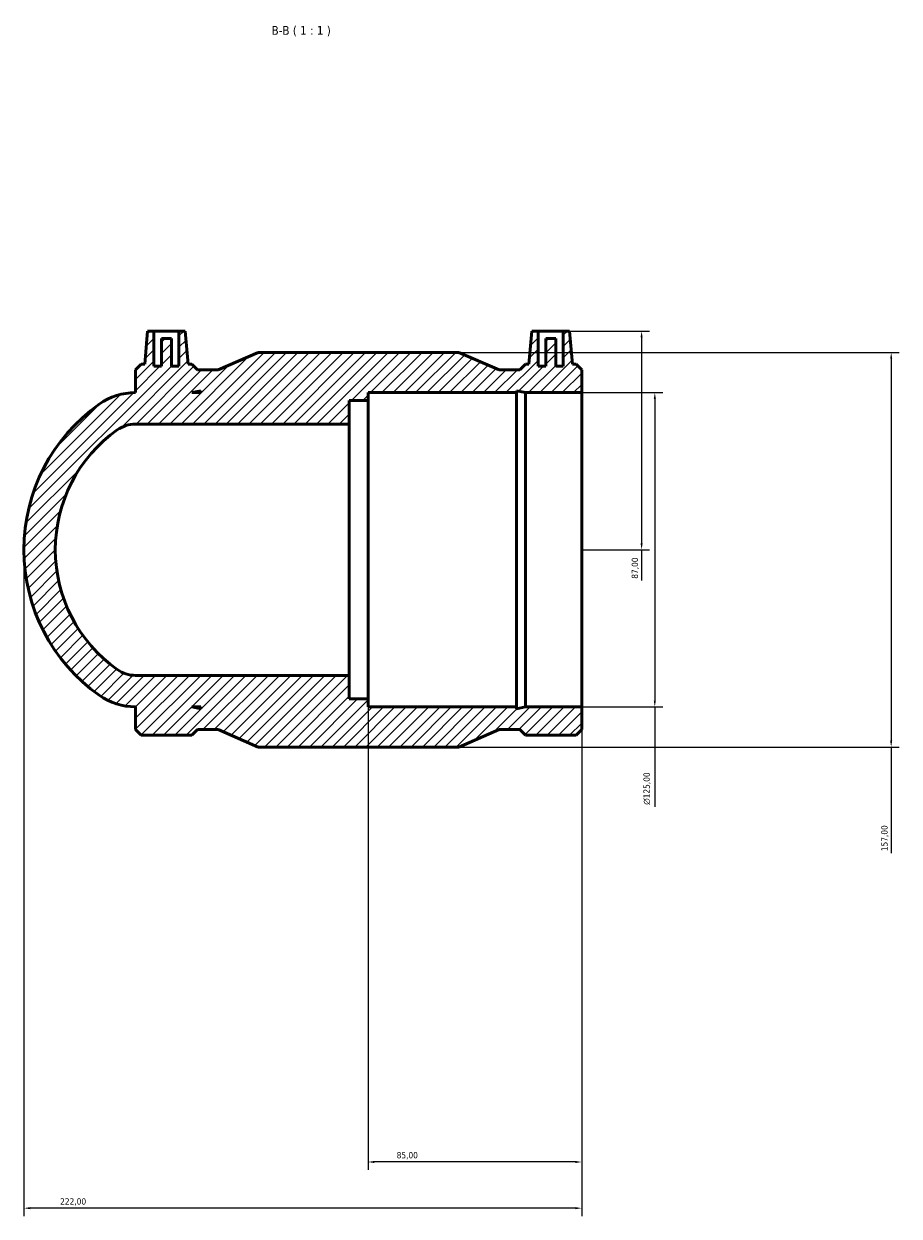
# Model space of a CAD drawing. Header units: millimetres. Extents: x -111 to 1293, y -162 to 1632.
# Tile 5 of 6: x 396 to 744, y 1158 to 1632. Entities that reach past the tile are written whole.
import ezdxf

# ---------------------------------------------------------------- set-up
doc = ezdxf.new("R2010")
doc.units = ezdxf.units.MM
for name, color, linetype, lineweight in [('Dimension (ISO)', 7, 'Continuous', 25), ('Hatch (ISO)', 7, 'Continuous', 18), ('Symbol (ISO)', 7, 'Continuous', 25), ('Visible (ISO)', 7, 'Continuous', 50)]:
    doc.layers.add(name, color=color, linetype=linetype, lineweight=lineweight)
doc.styles.add('Label Text (ISO)', font='tahoma.ttf')
doc.styles.add('Note Text (ISO)', font='tahoma.ttf')
doc.dimstyles.new('Default (ISO)', dxfattribs={"dimtxt": 2.5, "dimasz": 2.5, "dimexe": 3.174999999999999, "dimexo": 0, "dimgap": 0.762, "dimtad": 1, "dimrnd": 1e-08, "dimzin": 0, "dimtxsty": 'Note Text (ISO)', "dimcen": 0.09, "dimdle": 10, "dimclrd": 256, "dimclre": 256, "dimclrt": 232, "dimazin": 0, "dimtfac": 1.402080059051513, "dimtmove": 0, "dimatfit": 3, "dimfxl": 1, "dimtolj": 1, "dimtzin": 0, "dimlwd": -1, "dimlwe": -1, "dimarcsym": 0})

# ---------------------------------------------------------------- blocks, each defined once
blk = doc.blocks.new('*D7')
at = {"layer": 'Defpoints', "color": 0, "transparency": 16777216}
for p in [(532.5312187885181, 1363.514649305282), (617.5312187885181, 1360.389649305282), (532.5312187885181, 1179.264649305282)]:
    blk.add_point(p, dxfattribs=at)
at = {"layer": 'Dimension (ISO)', "transparency": 16777216}
for p, q in [((532.5312187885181, 1363.514649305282), (532.5312187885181, 1176.089649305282)), ((617.5312187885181, 1360.389649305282), (617.5312187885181, 1176.089649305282)), ((615.0312187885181, 1179.264649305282), (535.031218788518, 1179.264649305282))]:
    blk.add_line(p, q, dxfattribs=at)
for points in [[(535.031218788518, 1179.681315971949), (535.031218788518, 1178.847982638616), (532.5312187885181, 1179.264649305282)], [(615.0312187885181, 1179.681315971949), (615.0312187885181, 1178.847982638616), (617.5312187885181, 1179.264649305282)]]:
    blk.add_solid(points, dxfattribs=at)
at = {"layer": 'Dimension (ISO)', "color": 232, "true_color": 0xca0064, "transparency": 16777216, "insert": (543.8883376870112, 1183.204956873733), "char_height": 2.5, "attachment_point": 1, "style": 'Note Text (ISO)'}
blk.add_mtext('\\A1;85,00', dxfattribs=at)
blk = doc.blocks.new('*D8')
at = {"layer": 'Defpoints', "color": 0, "transparency": 16777216}
for p in [(617.5312187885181, 1485.389649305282), (617.5312187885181, 1360.389649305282), (646.6227194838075, 1360.389649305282)]:
    blk.add_point(p, dxfattribs=at)
at = {"layer": 'Dimension (ISO)', "transparency": 16777216}
for p, q in [((617.5312187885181, 1485.389649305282), (649.7977194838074, 1485.389649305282)), ((646.6227194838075, 1482.889649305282), (646.6227194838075, 1362.889649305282)), ((617.5312187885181, 1360.389649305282), (649.7977194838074, 1360.389649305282)), ((646.6227194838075, 1360.389649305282), (646.6227194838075, 1320.633899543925))]:
    blk.add_line(p, q, dxfattribs=at)
for points in [[(646.2060528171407, 1482.889649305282), (647.039386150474, 1482.889649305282), (646.6227194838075, 1485.389649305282)], [(646.2060528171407, 1362.889649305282), (647.039386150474, 1362.889649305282), (646.6227194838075, 1360.389649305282)]]:
    blk.add_solid(points, dxfattribs=at)
at = {"layer": 'Dimension (ISO)', "color": 232, "true_color": 0xca0064, "transparency": 16777216, "insert": (642.0992215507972, 1321.395899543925), "char_height": 2.5, "attachment_point": 1, "rotation": 90, "style": 'Note Text (ISO)'}
blk.add_mtext('\\A1;\\fAIGDT|b0|i0;\\H2.5000;\\ln\\fTahoma|b0|i0;\\H2.5000;125,00', dxfattribs=at)
blk = doc.blocks.new('*D9')
at = {"layer": 'Defpoints', "color": 0, "transparency": 16777216}
for p in [(568.691218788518, 1501.389649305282), (568.691218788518, 1344.389649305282), (740.6912187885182, 1344.389649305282)]:
    blk.add_point(p, dxfattribs=at)
at = {"layer": 'Dimension (ISO)', "transparency": 16777216}
for p, q in [((568.691218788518, 1501.389649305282), (743.8662187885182, 1501.389649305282)), ((740.6912187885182, 1498.889649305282), (740.6912187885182, 1346.889649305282)), ((568.691218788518, 1344.389649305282), (743.8662187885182, 1344.389649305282)), ((740.6912187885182, 1344.389649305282), (740.6912187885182, 1302.173821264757))]:
    blk.add_line(p, q, dxfattribs=at)
for points in [[(740.2745521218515, 1498.889649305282), (741.1078854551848, 1498.889649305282), (740.6912187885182, 1501.389649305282)], [(740.2745521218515, 1346.889649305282), (741.1078854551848, 1346.889649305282), (740.6912187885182, 1344.389649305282)]]:
    blk.add_solid(points, dxfattribs=at)
at = {"layer": 'Dimension (ISO)', "color": 232, "true_color": 0xca0064, "transparency": 16777216, "insert": (736.7576271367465, 1302.935821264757), "char_height": 2.5, "attachment_point": 1, "rotation": 90, "style": 'Note Text (ISO)'}
blk.add_mtext('\\A1;157,00', dxfattribs=at)
blk = doc.blocks.new('*D10')
at = {"layer": 'Defpoints', "color": 0, "transparency": 16777216}
for p in [(610.2062187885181, 1509.889649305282), (617.5312187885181, 1422.889649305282), (641.3612187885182, 1422.889649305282)]:
    blk.add_point(p, dxfattribs=at)
at = {"layer": 'Dimension (ISO)', "transparency": 16777216}
for p, q in [((610.2062187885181, 1509.889649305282), (644.5362187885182, 1509.889649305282)), ((641.3612187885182, 1507.389649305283), (641.3612187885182, 1425.389649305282)), ((617.5312187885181, 1422.889649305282), (644.5362187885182, 1422.889649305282)), ((641.3612187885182, 1422.889649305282), (641.3612187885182, 1410.579887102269))]:
    blk.add_line(p, q, dxfattribs=at)
for points in [[(640.9445521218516, 1507.389649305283), (641.7778854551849, 1507.389649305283), (641.3612187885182, 1509.889649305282)], [(640.9445521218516, 1425.389649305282), (641.7778854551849, 1425.389649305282), (641.3612187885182, 1422.889649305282)]]:
    blk.add_solid(points, dxfattribs=at)
at = {"layer": 'Dimension (ISO)', "color": 232, "true_color": 0xca0064, "transparency": 16777216, "insert": (637.4209112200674, 1411.341887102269), "char_height": 2.5, "attachment_point": 1, "rotation": 90, "style": 'Note Text (ISO)'}
blk.add_mtext('\\A1;87,00', dxfattribs=at)
blk = doc.blocks.new('*D11')
at = {"layer": 'Defpoints', "color": 0, "transparency": 16777216}
for p in [(395.5312187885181, 1422.889649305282), (617.5312187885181, 1360.389649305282), (395.5312187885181, 1160.889649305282)]:
    blk.add_point(p, dxfattribs=at)
at = {"layer": 'Dimension (ISO)', "transparency": 16777216}
for p, q in [((395.5312187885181, 1422.889649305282), (395.5312187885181, 1157.714649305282)), ((617.5312187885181, 1360.389649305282), (617.5312187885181, 1157.714649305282)), ((615.0312187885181, 1160.889649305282), (398.0312187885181, 1160.889649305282))]:
    blk.add_line(p, q, dxfattribs=at)
for points in [[(398.0312187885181, 1161.306315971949), (398.0312187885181, 1160.472982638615), (395.5312187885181, 1160.889649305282)], [(615.0312187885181, 1161.306315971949), (615.0312187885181, 1160.472982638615), (617.5312187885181, 1160.889649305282)]]:
    blk.add_solid(points, dxfattribs=at)
at = {"layer": 'Dimension (ISO)', "color": 232, "true_color": 0xca0064, "transparency": 16777216, "insert": (409.9791704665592, 1164.824919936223), "char_height": 2.5, "attachment_point": 1, "style": 'Note Text (ISO)'}
blk.add_mtext('\\A1;222,00', dxfattribs=at)

msp = doc.modelspace()

# ---------------------------------------------------------------- hatches: boundary and pattern name
at = {"layer": 'Hatch (ISO)'}
h = msp.add_hatch(dxfattribs=at)
h.set_pattern_fill('ANSI31', color=256, scale=25.4, style=0)
h.set_pattern_definition([(45, (0, 0), (-2.245064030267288, 2.245064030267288), [])])
edge = h.paths.add_edge_path()
edge.add_ellipse((466.4747754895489, 1422.889649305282), major_axis=(-40.98712540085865, 57.90547287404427), ratio=1, start_angle=0, end_angle=109.416128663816)
edge.add_ellipse((439.931218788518, 1385.389649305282), major_axis=(-14.44356869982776, -20.40547287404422), ratio=1, start_angle=0, end_angle=35.29193566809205)
edge.add_line((439.9312187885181, 1360.389649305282), (439.9312187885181, 1351.313349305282))
edge.add_line((439.931218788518, 1351.313349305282), (442.144918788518, 1349.099649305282))
edge.add_line((442.144918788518, 1349.099649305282), (462.367518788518, 1349.099649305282))
edge.add_line((462.367518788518, 1349.099649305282), (464.581218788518, 1351.313349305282))
edge.add_line((464.581218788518, 1351.313349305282), (472.7978854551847, 1351.313349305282))
edge.add_line((472.7978854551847, 1351.313349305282), (488.7712187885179, 1344.389649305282))
edge.add_line((488.7712187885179, 1344.389649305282), (568.691218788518, 1344.389649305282))
edge.add_line((568.691218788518, 1344.389649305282), (584.6645521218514, 1351.313349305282))
edge.add_line((584.6645521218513, 1351.313349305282), (592.881218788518, 1351.313349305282))
edge.add_line((592.8812187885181, 1351.313349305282), (595.094918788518, 1349.099649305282))
edge.add_line((595.094918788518, 1349.099649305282), (615.3175187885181, 1349.099649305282))
edge.add_line((615.3175187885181, 1349.099649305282), (617.531218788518, 1351.313349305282))
edge.add_line((617.531218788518, 1351.313349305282), (617.531218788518, 1360.389649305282))
edge.add_line((617.531218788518, 1360.389649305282), (595.094918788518, 1360.389649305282))
edge.add_line((595.094918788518, 1360.389649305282), (591.5689978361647, 1359.64019167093))
edge.add_line((591.5689978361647, 1359.64019167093), (591.5689978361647, 1360.389649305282))
edge.add_line((591.5689978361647, 1360.389649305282), (532.5312187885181, 1360.389649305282))
edge.add_line((532.5312187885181, 1360.389649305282), (532.5312187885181, 1363.514649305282))
edge.add_line((532.5312187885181, 1363.514649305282), (524.931218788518, 1363.514649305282))
edge.add_line((524.931218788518, 1363.514649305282), (524.931218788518, 1372.889649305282))
edge.add_line((524.931218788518, 1372.889649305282), (439.9312187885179, 1372.889649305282))
edge.add_ellipse((439.9312187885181, 1385.389649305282), major_axis=(-1.78e-14, -12.49999999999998), ratio=1, start_angle=324.708064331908, end_angle=360, ccw=False)
edge.add_ellipse((466.4747754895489, 1422.889649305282), major_axis=(-33.76534105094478, -47.70273643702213), ratio=1, start_angle=250.5838713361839, end_angle=360, ccw=False)
edge.add_ellipse((439.931218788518, 1460.389649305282), major_axis=(-7.221784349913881, 10.20273643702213), ratio=1, start_angle=324.7080643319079, end_angle=359.9999999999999, ccw=False)
edge.add_line((439.9312187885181, 1472.889649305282), (524.931218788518, 1472.889649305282))
edge.add_line((524.931218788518, 1472.889649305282), (524.931218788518, 1482.264649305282))
edge.add_line((524.931218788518, 1482.264649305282), (532.5312187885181, 1482.264649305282))
edge.add_line((532.5312187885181, 1482.264649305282), (532.5312187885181, 1485.389649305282))
edge.add_line((532.5312187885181, 1485.389649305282), (591.5689978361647, 1485.389649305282))
edge.add_line((591.5689978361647, 1485.389649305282), (591.5689978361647, 1486.139106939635))
edge.add_line((591.5689978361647, 1486.139106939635), (595.094918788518, 1485.389649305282))
edge.add_line((595.094918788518, 1485.389649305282), (617.531218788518, 1485.389649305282))
edge.add_line((617.5312187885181, 1485.389649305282), (617.5312187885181, 1494.465949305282))
edge.add_line((617.5312187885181, 1494.465949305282), (615.3175187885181, 1496.679649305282))
edge.add_line((615.3175187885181, 1496.679649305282), (613.8619440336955, 1496.679649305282))
edge.add_line((613.8619440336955, 1496.679649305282), (612.706218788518, 1509.889649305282))
edge.add_line((612.706218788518, 1509.889649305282), (610.2062187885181, 1509.889649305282))
edge.add_line((610.2062187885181, 1509.889649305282), (610.2062187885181, 1495.889649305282))
edge.add_line((610.2062187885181, 1495.889649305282), (607.2062187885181, 1495.889649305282))
edge.add_line((607.2062187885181, 1495.889649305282), (607.2062187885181, 1506.889649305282))
edge.add_line((607.2062187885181, 1506.889649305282), (603.2062187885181, 1506.889649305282))
edge.add_line((603.2062187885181, 1506.889649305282), (603.2062187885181, 1495.889649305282))
edge.add_line((603.2062187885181, 1495.889649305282), (600.206218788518, 1495.889649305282))
edge.add_line((600.206218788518, 1495.889649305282), (600.206218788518, 1509.889649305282))
edge.add_line((600.206218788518, 1509.889649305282), (597.7062187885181, 1509.889649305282))
edge.add_line((597.7062187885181, 1509.889649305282), (596.5504935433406, 1496.679649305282))
edge.add_line((596.5504935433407, 1496.679649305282), (595.094918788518, 1496.679649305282))
edge.add_line((595.094918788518, 1496.679649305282), (592.881218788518, 1494.465949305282))
edge.add_line((592.8812187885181, 1494.465949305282), (584.6645521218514, 1494.465949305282))
edge.add_line((584.6645521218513, 1494.465949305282), (568.6912187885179, 1501.389649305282))
edge.add_line((568.691218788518, 1501.389649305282), (488.771218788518, 1501.389649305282))
edge.add_line((488.7712187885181, 1501.389649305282), (472.7978854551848, 1494.465949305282))
edge.add_line((472.7978854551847, 1494.465949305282), (464.581218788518, 1494.465949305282))
edge.add_line((464.581218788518, 1494.465949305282), (462.367518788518, 1496.679649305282))
edge.add_line((462.367518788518, 1496.679649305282), (460.9119440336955, 1496.679649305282))
edge.add_line((460.9119440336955, 1496.679649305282), (459.756218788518, 1509.889649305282))
edge.add_line((459.756218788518, 1509.889649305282), (457.256218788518, 1509.889649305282))
edge.add_line((457.256218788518, 1509.889649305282), (457.256218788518, 1495.889649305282))
edge.add_line((457.256218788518, 1495.889649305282), (454.256218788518, 1495.889649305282))
edge.add_line((454.256218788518, 1495.889649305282), (454.256218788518, 1506.889649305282))
edge.add_line((454.256218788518, 1506.889649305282), (450.2562187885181, 1506.889649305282))
edge.add_line((450.2562187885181, 1506.889649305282), (450.2562187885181, 1495.889649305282))
edge.add_line((450.2562187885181, 1495.889649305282), (447.2562187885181, 1495.889649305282))
edge.add_line((447.256218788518, 1495.889649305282), (447.256218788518, 1509.889649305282))
edge.add_line((447.256218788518, 1509.889649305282), (444.756218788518, 1509.889649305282))
edge.add_line((444.756218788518, 1509.889649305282), (443.6004935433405, 1496.679649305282))
edge.add_line((443.6004935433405, 1496.679649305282), (442.144918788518, 1496.679649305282))
edge.add_line((442.144918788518, 1496.679649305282), (439.931218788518, 1494.465949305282))
edge.add_line((439.9312187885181, 1494.465949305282), (439.9312187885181, 1485.389649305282))
edge.add_ellipse((439.9312187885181, 1460.389649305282), major_axis=(0, 25), ratio=1, start_angle=0, end_angle=35.29193566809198)
h.paths.add_polyline_path([(462.367518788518, 1360.389649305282), (465.8934397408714, 1360.389649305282), (465.8934397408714, 1359.64019167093)], flags=0)
h.paths.add_polyline_path([(465.8934397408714, 1485.389649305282), (462.367518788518, 1485.389649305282), (465.8934397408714, 1486.139106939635)], flags=0)

# ---------------------------------------------------------------- linework, layer by layer
at = {"layer": 'Visible (ISO)'}
for p, q in [((444.756218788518, 1509.889649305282), (443.6004935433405, 1496.679649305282)), ((447.256218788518, 1509.889649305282), (444.756218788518, 1509.889649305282)), ((447.256218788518, 1495.889649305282), (447.256218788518, 1509.889649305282)), ((447.256218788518, 1509.889649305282), (457.256218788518, 1509.889649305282)), ((459.756218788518, 1509.889649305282), (457.256218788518, 1509.889649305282)), ((457.256218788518, 1509.889649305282), (457.256218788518, 1495.889649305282)), ((460.9119440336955, 1496.679649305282), (459.756218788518, 1509.889649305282)), ((597.7062187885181, 1509.889649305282), (596.5504935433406, 1496.679649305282)), ((600.206218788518, 1509.889649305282), (597.7062187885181, 1509.889649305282)), ((600.206218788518, 1495.889649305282), (600.206218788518, 1509.889649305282)), ((600.206218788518, 1509.889649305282), (610.2062187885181, 1509.889649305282)), ((612.706218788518, 1509.889649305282), (610.2062187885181, 1509.889649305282)), ((610.2062187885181, 1509.889649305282), (610.2062187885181, 1495.889649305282)), ((613.8619440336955, 1496.679649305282), (612.706218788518, 1509.889649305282)), ((454.256218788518, 1506.889649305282), (450.256218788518, 1506.889649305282)), ((450.256218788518, 1506.889649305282), (450.256218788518, 1495.889649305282)), ((454.256218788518, 1495.889649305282), (454.256218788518, 1506.889649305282)), ((607.2062187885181, 1506.889649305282), (603.2062187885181, 1506.889649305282)), ((603.2062187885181, 1506.889649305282), (603.2062187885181, 1495.889649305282)), ((607.2062187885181, 1495.889649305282), (607.2062187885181, 1506.889649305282)), ((488.7712187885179, 1501.389649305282), (472.7978854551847, 1494.465949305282)), ((568.691218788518, 1501.389649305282), (488.7712187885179, 1501.389649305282)), ((584.6645521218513, 1494.465949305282), (568.691218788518, 1501.389649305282)), ((442.144918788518, 1496.679649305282), (439.931218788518, 1494.465949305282)), ((439.931218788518, 1494.465949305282), (439.931218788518, 1485.389649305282)), ((443.6004935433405, 1496.679649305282), (442.144918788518, 1496.679649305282)), ((450.256218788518, 1495.889649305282), (447.256218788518, 1495.889649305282)), ((457.256218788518, 1495.889649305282), (454.256218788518, 1495.889649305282)), ((462.367518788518, 1496.679649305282), (460.9119440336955, 1496.679649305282)), ((464.581218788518, 1494.465949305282), (462.367518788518, 1496.679649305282)), ((472.7978854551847, 1494.465949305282), (464.581218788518, 1494.465949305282)), ((592.881218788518, 1494.465949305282), (584.6645521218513, 1494.465949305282)), ((595.094918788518, 1496.679649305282), (592.881218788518, 1494.465949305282)), ((596.5504935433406, 1496.679649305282), (595.094918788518, 1496.679649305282)), ((603.2062187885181, 1495.889649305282), (600.206218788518, 1495.889649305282)), ((610.2062187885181, 1495.889649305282), (607.2062187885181, 1495.889649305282)), ((615.3175187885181, 1496.679649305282), (613.8619440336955, 1496.679649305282)), ((617.5312187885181, 1494.465949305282), (615.3175187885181, 1496.679649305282)), ((617.5312187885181, 1485.389649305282), (617.5312187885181, 1494.465949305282)), ((462.367518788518, 1485.389649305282), (465.8934397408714, 1486.139106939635)), ((465.8934397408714, 1485.389649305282), (462.367518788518, 1485.389649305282)), ((465.8934397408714, 1486.139106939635), (465.8934397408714, 1485.389649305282)), ((532.5312187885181, 1482.264649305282), (532.5312187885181, 1485.389649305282)), ((532.5312187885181, 1485.389649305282), (591.5689978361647, 1485.389649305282)), ((591.5689978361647, 1485.389649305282), (591.5689978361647, 1486.139106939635)), ((591.5689978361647, 1486.139106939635), (595.094918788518, 1485.389649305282)), ((591.5689978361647, 1360.389649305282), (591.5689978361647, 1485.389649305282)), ((595.094918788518, 1485.389649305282), (617.5312187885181, 1485.389649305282)), ((595.094918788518, 1360.389649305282), (595.094918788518, 1485.389649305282)), ((617.531218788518, 1360.389649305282), (617.531218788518, 1485.389649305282)), ((524.931218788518, 1472.889649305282), (524.931218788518, 1482.264649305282)), ((524.931218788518, 1482.264649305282), (532.5312187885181, 1482.264649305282)), ((532.5312187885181, 1363.514649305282), (532.5312187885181, 1482.264649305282)), ((439.931218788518, 1472.889649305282), (524.931218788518, 1472.889649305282)), ((524.931218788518, 1372.889649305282), (524.931218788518, 1472.889649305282)), ((524.931218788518, 1372.889649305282), (439.931218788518, 1372.889649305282)), ((524.931218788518, 1363.514649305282), (524.931218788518, 1372.889649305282)), ((532.5312187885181, 1363.514649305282), (524.931218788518, 1363.514649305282)), ((532.5312187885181, 1360.389649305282), (532.5312187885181, 1363.514649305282)), ((439.931218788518, 1360.389649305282), (439.931218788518, 1351.313349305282)), ((462.367518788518, 1360.389649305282), (465.8934397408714, 1360.389649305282)), ((465.8934397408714, 1359.64019167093), (462.367518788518, 1360.389649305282)), ((465.8934397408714, 1360.389649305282), (465.8934397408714, 1359.64019167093)), ((591.5689978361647, 1360.389649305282), (532.5312187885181, 1360.389649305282)), ((595.094918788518, 1360.389649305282), (591.5689978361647, 1359.64019167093)), ((591.5689978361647, 1359.64019167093), (591.5689978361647, 1360.389649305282)), ((617.531218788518, 1360.389649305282), (595.094918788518, 1360.389649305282)), ((617.531218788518, 1351.313349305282), (617.531218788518, 1360.389649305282)), ((439.931218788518, 1351.313349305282), (442.144918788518, 1349.099649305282)), ((442.144918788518, 1349.099649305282), (462.367518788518, 1349.099649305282)), ((462.367518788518, 1349.099649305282), (464.581218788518, 1351.313349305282)), ((464.581218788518, 1351.313349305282), (472.7978854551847, 1351.313349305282)), ((472.7978854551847, 1351.313349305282), (488.7712187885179, 1344.389649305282)), ((568.691218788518, 1344.389649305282), (584.6645521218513, 1351.313349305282)), ((584.6645521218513, 1351.313349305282), (592.881218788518, 1351.313349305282)), ((592.881218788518, 1351.313349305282), (595.094918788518, 1349.099649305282)), ((595.094918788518, 1349.099649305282), (615.3175187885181, 1349.099649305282)), ((615.3175187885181, 1349.099649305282), (617.531218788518, 1351.313349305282)), ((488.7712187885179, 1344.389649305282), (568.691218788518, 1344.389649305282))]:
    msp.add_line(p, q, dxfattribs=at)
for centre, radius, start, end in [((439.931218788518, 1460.389649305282), 25, 90, 125.291935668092), ((466.4747754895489, 1422.889649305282), 70.9435567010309, 125.291935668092, 234.708064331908), ((439.931218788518, 1460.389649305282), 12.5, 89.99999999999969, 125.2919356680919), ((466.4747754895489, 1422.889649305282), 58.44355670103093, 125.2919356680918, 234.708064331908), ((439.931218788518, 1385.389649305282), 12.49999999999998, 234.7080643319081, 270), ((439.931218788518, 1385.389649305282), 24.99999999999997, 234.708064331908, 270)]:
    msp.add_arc(centre, radius, start, end, dxfattribs=at)

# ---------------------------------------------------------------- texts
at = {"layer": 'Symbol (ISO)', "insert": (494.092321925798, 1627.1396493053), "char_height": 3.499999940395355, "attachment_point": 7, "style": 'Label Text (ISO)'}
msp.add_mtext('B-B ( 1 : 1 )', dxfattribs=at)

# ---------------------------------------------------------------- dimensions: what is measured, and where the dimension line sits
at = {"layer": 'Dimension (ISO)'}
for base, p1, p2, angle, override, picture, middle in [((641.3612187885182, 1422.889649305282), (610.2062187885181, 1509.889649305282), (617.5312187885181, 1422.889649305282), 90, {"dimdec": 2, "dimtp": 0, "dimtm": 0, "dimtdec": 2, "dimtofl": 0, "dimatfit": 2}, '*D10', (641.361218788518, 1415.484768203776)), ((740.6912187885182, 1344.389649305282), (568.691218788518, 1501.389649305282), (568.691218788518, 1344.389649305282), 90, {"dimdec": 2, "dimtp": 0, "dimtm": 0, "dimtdec": 2, "dimtofl": 0, "dimatfit": 2}, '*D9', (740.6912187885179, 1307.889649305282)), ((395.5312187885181, 1160.889649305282), (617.5312187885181, 1360.389649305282), (395.5312187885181, 1422.889649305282), 180, {"dimdec": 2, "dimtp": 0, "dimtm": 0, "dimtdec": 2, "dimtofl": 0, "dimatfit": 1}, '*D11', (415.031218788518, 1160.889649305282)), ((532.5312187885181, 1179.264649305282), (617.5312187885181, 1360.389649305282), (532.5312187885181, 1363.514649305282), 180, {"dimdec": 2, "dimtp": 0, "dimtm": 0, "dimtdec": 2, "dimtofl": 0, "dimatfit": 1}, '*D7', (548.0312187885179, 1179.264649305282))]:
    dim = msp.add_linear_dim(base=base, p1=p1, p2=p2, angle=angle, dimstyle='Default (ISO)', override=override, dxfattribs=at)
    dim.commit()
    dim.dimension.update_dxf_attribs({"geometry": picture, "text_midpoint": middle, "dimtype": 160})
dim = msp.add_linear_dim(base=(646.6227194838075, 1360.389649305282), p1=(617.5312187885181, 1485.389649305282), p2=(617.5312187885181, 1360.389649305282), angle=90, text='\\fAIGDT|b0|i0;\\H2.5000;\\ln\\fTahoma|b0|i0;\\H2.5000;<>', dimstyle='Default (ISO)', override={"dimdec": 2, "dimtp": 0, "dimtm": 0, "dimtdec": 2, "dimtofl": 0, "dimatfit": 2}, dxfattribs=at)
dim.commit()
dim.dimension.update_dxf_attribs({"geometry": '*D8', "text_midpoint": (646.6227194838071, 1327.889649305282), "dimtype": 160})

doc.saveas('drawing.dxf')
